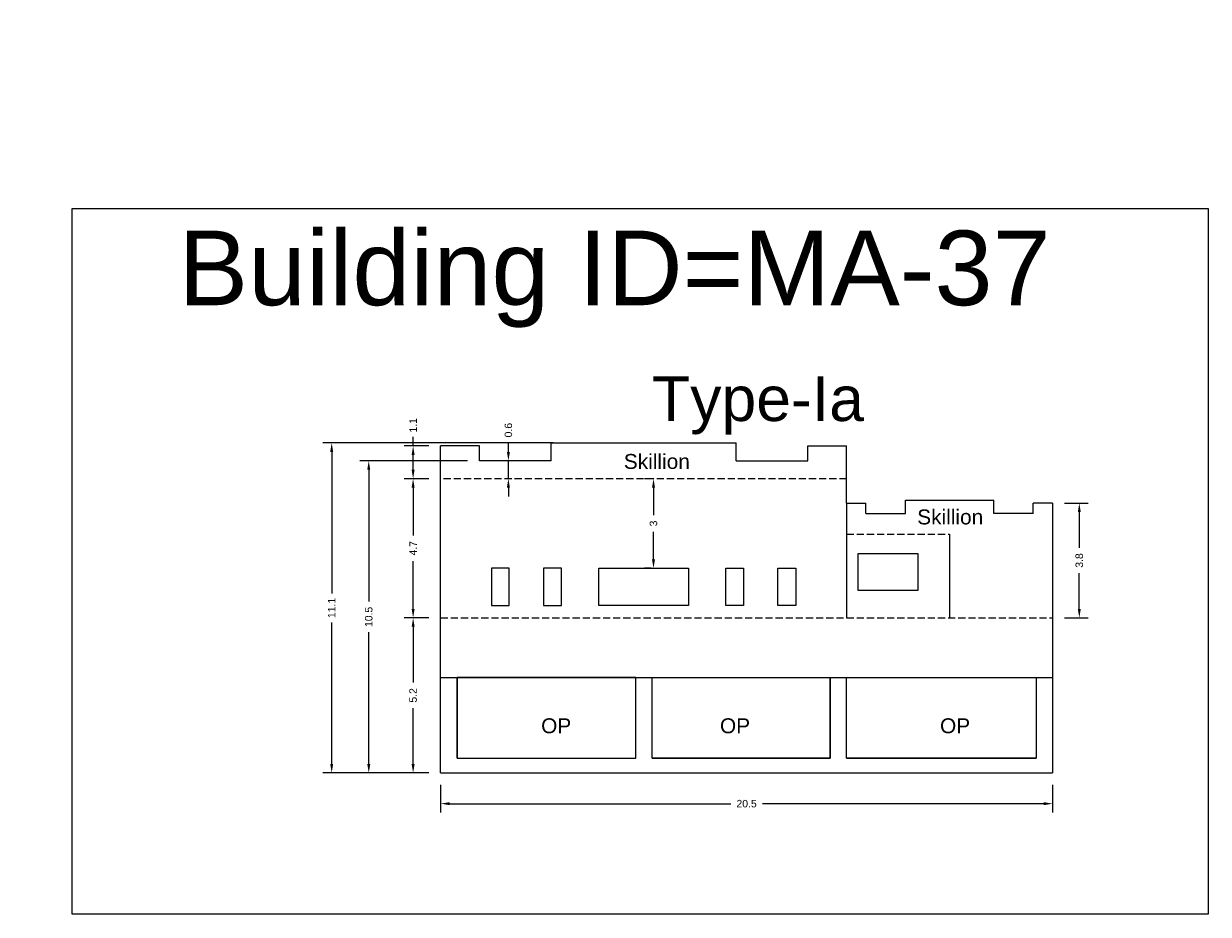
# Model space of a CAD drawing. Header units: metres. Extents: x 3416649 to 3417100, y -6712966 to -6712690.
# Tile 56 of 72: x 3416925 to 3416965, y -6712805 to -6712776. Entities that reach past the tile are written whole.
import ezdxf

# ---------------------------------------------------------------- set-up
doc = ezdxf.new("R2010")
doc.units = ezdxf.units.M
doc.linetypes.add('ACAD_ISO02W100', pattern=[15, 12, -3])
doc.layers.add('Dotted', color=7, linetype='ACAD_ISO02W100', plot=False)
doc.styles.get("Standard").update_dxf_attribs({"font": 'arial.ttf'})
doc.dimstyles.new('ISO-25', dxfattribs={"dimtxt": 0.25, "dimasz": 0.3, "dimexe": 0.3, "dimexo": 0.4, "dimgap": 0.2, "dimtad": 0, "dimdec": 1, "dimdsep": 46, "dimtxsty": 'Standard', "dimcen": 2.5, "dimadec": 0, "dimazin": 0, "dimtfac": 1, "dimtdec": 1, "dimtmove": 0, "dimatfit": 3, "dimfxl": 1, "dimarcsym": 0})

# ---------------------------------------------------------------- blocks, each defined once
blk = doc.blocks.new('*D294')
at = {"color": 0, "lineweight": -2, "transparency": 16777216}
for p, q in [((3416938.603, -6712795.516), (3416937.781, -6712795.516)), ((3416938.081, -6712795.816), (3416938.081, -6712797.69)), ((3416938.081, -6712800.416), (3416938.081, -6712798.542)), ((3416938.603, -6712800.716), (3416937.781, -6712800.716))]:
    blk.add_line(p, q, dxfattribs=at)
at = {"color": 0, "transparency": 16777216}
for points in [[(3416938.031, -6712795.816), (3416938.131, -6712795.816), (3416938.081, -6712795.516)], [(3416938.031, -6712800.416), (3416938.131, -6712800.416), (3416938.081, -6712800.716)]]:
    blk.add_solid(points, dxfattribs=at)
at = {"layer": 'Defpoints', "color": 0, "transparency": 16777216}
for p in [(3416938.081, -6712795.516), (3416939.003, -6712795.516), (3416939.003, -6712800.716)]:
    blk.add_point(p, dxfattribs=at)
at = {"color": 0, "transparency": 16777216, "insert": (3416938.081, -6712798.116), "char_height": 0.25, "attachment_point": 5, "rotation": 90}
blk.add_mtext('5.2', dxfattribs=at)
blk = doc.blocks.new('*D295')
at = {"color": 0, "lineweight": -2, "transparency": 16777216}
for p, q in [((3416938.603, -6712790.856), (3416937.781, -6712790.856)), ((3416938.081, -6712791.156), (3416938.081, -6712792.753)), ((3416938.081, -6712795.216), (3416938.081, -6712793.618)), ((3416938.603, -6712795.516), (3416937.781, -6712795.516))]:
    blk.add_line(p, q, dxfattribs=at)
at = {"color": 0, "transparency": 16777216}
for points in [[(3416938.031, -6712791.156), (3416938.131, -6712791.156), (3416938.081, -6712790.856)], [(3416938.031, -6712795.216), (3416938.131, -6712795.216), (3416938.081, -6712795.516)]]:
    blk.add_solid(points, dxfattribs=at)
at = {"layer": 'Defpoints', "color": 0, "transparency": 16777216}
for p in [(3416938.081, -6712790.856), (3416939.003, -6712790.856), (3416939.003, -6712795.516)]:
    blk.add_point(p, dxfattribs=at)
at = {"color": 0, "transparency": 16777216, "insert": (3416938.081, -6712793.186), "char_height": 0.25, "attachment_point": 5, "rotation": 90}
blk.add_mtext('4.7', dxfattribs=at)
blk = doc.blocks.new('*D296')
at = {"color": 0, "lineweight": -2, "transparency": 16777216}
for p, q in [((3416938.081, -6712789.756), (3416938.081, -6712789.456)), ((3416938.603, -6712789.756), (3416937.781, -6712789.756)), ((3416938.081, -6712790.556), (3416938.081, -6712790.056)), ((3416938.603, -6712790.856), (3416937.781, -6712790.856))]:
    blk.add_line(p, q, dxfattribs=at)
at = {"color": 0, "transparency": 16777216}
for points in [[(3416938.031, -6712790.056), (3416938.131, -6712790.056), (3416938.081, -6712789.756)], [(3416938.031, -6712790.556), (3416938.131, -6712790.556), (3416938.081, -6712790.856)]]:
    blk.add_solid(points, dxfattribs=at)
at = {"layer": 'Defpoints', "color": 0, "transparency": 16777216}
for p in [(3416938.081, -6712789.756), (3416939.003, -6712789.756), (3416939.003, -6712790.856)]:
    blk.add_point(p, dxfattribs=at)
at = {"color": 0, "transparency": 16777216, "insert": (3416938.081, -6712789.064), "char_height": 0.25, "attachment_point": 5, "rotation": 90}
blk.add_mtext('1.1', dxfattribs=at)
blk = doc.blocks.new('*D297')
at = {"color": 0, "lineweight": -2, "transparency": 16777216}
for p, q in [((3416941.273, -6712789.956), (3416941.273, -6712789.656)), ((3416941.273, -6712790.856), (3416941.273, -6712790.256)), ((3416941.673, -6712790.256), (3416941.573, -6712790.256)), ((3416941.673, -6712790.856), (3416941.573, -6712790.856)), ((3416941.273, -6712791.156), (3416941.273, -6712791.456))]:
    blk.add_line(p, q, dxfattribs=at)
at = {"color": 0, "transparency": 16777216}
for points in [[(3416941.223, -6712789.956), (3416941.323, -6712789.956), (3416941.273, -6712790.256)], [(3416941.223, -6712791.156), (3416941.323, -6712791.156), (3416941.273, -6712790.856)]]:
    blk.add_solid(points, dxfattribs=at)
at = {"layer": 'Defpoints', "color": 0, "transparency": 16777216}
for p in [(3416941.273, -6712790.256), (3416941.273, -6712790.256), (3416941.273, -6712790.856)]:
    blk.add_point(p, dxfattribs=at)
at = {"color": 0, "transparency": 16777216, "insert": (3416941.273, -6712789.228), "char_height": 0.25, "attachment_point": 5, "rotation": 90}
blk.add_mtext('0.6', dxfattribs=at)
blk = doc.blocks.new('*D298')
at = {"color": 0, "lineweight": -2, "transparency": 16777216}
for p, q in [((3416939.903, -6712790.256), (3416936.295, -6712790.256)), ((3416936.595, -6712790.556), (3416936.595, -6712794.972)), ((3416936.595, -6712800.416), (3416936.595, -6712796)), ((3416938.603, -6712800.716), (3416936.295, -6712800.716))]:
    blk.add_line(p, q, dxfattribs=at)
at = {"color": 0, "transparency": 16777216}
for points in [[(3416936.545, -6712790.556), (3416936.645, -6712790.556), (3416936.595, -6712790.256)], [(3416936.545, -6712800.416), (3416936.645, -6712800.416), (3416936.595, -6712800.716)]]:
    blk.add_solid(points, dxfattribs=at)
at = {"layer": 'Defpoints', "color": 0, "transparency": 16777216}
for p in [(3416936.595, -6712790.256), (3416940.303, -6712790.256), (3416939.003, -6712800.716)]:
    blk.add_point(p, dxfattribs=at)
at = {"color": 0, "transparency": 16777216, "insert": (3416936.595, -6712795.486), "char_height": 0.25, "attachment_point": 5, "rotation": 90}
blk.add_mtext('10.5', dxfattribs=at)
blk = doc.blocks.new('*D299')
at = {"color": 0, "lineweight": -2, "transparency": 16777216}
for p, q in [((3416942.774, -6712789.656), (3416935.053, -6712789.656)), ((3416935.353, -6712789.956), (3416935.353, -6712794.697)), ((3416935.353, -6712800.416), (3416935.353, -6712795.675)), ((3416938.603, -6712800.716), (3416935.053, -6712800.716))]:
    blk.add_line(p, q, dxfattribs=at)
at = {"color": 0, "transparency": 16777216}
for points in [[(3416935.303, -6712789.956), (3416935.403, -6712789.956), (3416935.353, -6712789.656)], [(3416935.303, -6712800.416), (3416935.403, -6712800.416), (3416935.353, -6712800.716)]]:
    blk.add_solid(points, dxfattribs=at)
at = {"layer": 'Defpoints', "color": 0, "transparency": 16777216}
for p in [(3416935.353, -6712789.656), (3416943.174, -6712789.656), (3416939.003, -6712800.716)]:
    blk.add_point(p, dxfattribs=at)
at = {"color": 0, "transparency": 16777216, "insert": (3416935.353, -6712795.186), "char_height": 0.25, "attachment_point": 5, "rotation": 90}
blk.add_mtext('11.1', dxfattribs=at)
blk = doc.blocks.new('*D300')
at = {"color": 0, "lineweight": -2, "transparency": 16777216}
for p, q in [((3416939.003, -6712801.116), (3416939.003, -6712802.045)), ((3416959.503, -6712801.116), (3416959.503, -6712802.045)), ((3416939.303, -6712801.745), (3416948.725, -6712801.745)), ((3416959.203, -6712801.745), (3416949.781, -6712801.745))]:
    blk.add_line(p, q, dxfattribs=at)
at = {"color": 0, "transparency": 16777216}
for points in [[(3416939.303, -6712801.695), (3416939.303, -6712801.795), (3416939.003, -6712801.745)], [(3416959.203, -6712801.695), (3416959.203, -6712801.795), (3416959.503, -6712801.745)]]:
    blk.add_solid(points, dxfattribs=at)
at = {"layer": 'Defpoints', "color": 0, "transparency": 16777216}
for p in [(3416939.003, -6712800.716), (3416959.503, -6712800.716), (3416959.503, -6712801.745)]:
    blk.add_point(p, dxfattribs=at)
at = {"color": 0, "transparency": 16777216, "insert": (3416949.253, -6712801.745), "char_height": 0.25, "attachment_point": 5}
blk.add_mtext('20.5', dxfattribs=at)
blk = doc.blocks.new('*D301')
at = {"color": 0, "lineweight": -2, "transparency": 16777216}
for p, q in [((3416946.051, -6712790.856), (3416945.834, -6712790.856)), ((3416946.134, -6712791.156), (3416946.134, -6712792.074)), ((3416946.134, -6712793.556), (3416946.134, -6712792.638)), ((3416946.051, -6712793.856), (3416945.834, -6712793.856))]:
    blk.add_line(p, q, dxfattribs=at)
at = {"color": 0, "transparency": 16777216}
for points in [[(3416946.084, -6712791.156), (3416946.184, -6712791.156), (3416946.134, -6712790.856)], [(3416946.084, -6712793.556), (3416946.184, -6712793.556), (3416946.134, -6712793.856)]]:
    blk.add_solid(points, dxfattribs=at)
at = {"layer": 'Defpoints', "color": 0, "transparency": 16777216}
for p in [(3416946.134, -6712790.856), (3416946.451, -6712790.856), (3416946.451, -6712793.856)]:
    blk.add_point(p, dxfattribs=at)
at = {"color": 0, "transparency": 16777216, "insert": (3416946.134, -6712792.356), "char_height": 0.25, "attachment_point": 5, "rotation": 90}
blk.add_mtext('3', dxfattribs=at)
blk = doc.blocks.new('*D302')
at = {"color": 0, "lineweight": -2, "transparency": 16777216}
for p, q in [((3416959.903, -6712791.676), (3416960.7, -6712791.676)), ((3416960.4, -6712791.976), (3416960.4, -6712793.168)), ((3416960.4, -6712795.216), (3416960.4, -6712794.024)), ((3416959.903, -6712795.516), (3416960.7, -6712795.516))]:
    blk.add_line(p, q, dxfattribs=at)
at = {"color": 0, "transparency": 16777216}
for points in [[(3416960.35, -6712791.976), (3416960.45, -6712791.976), (3416960.4, -6712791.676)], [(3416960.35, -6712795.216), (3416960.45, -6712795.216), (3416960.4, -6712795.516)]]:
    blk.add_solid(points, dxfattribs=at)
at = {"layer": 'Defpoints', "color": 0, "transparency": 16777216}
for p in [(3416959.503, -6712791.676), (3416960.4, -6712791.676), (3416959.503, -6712795.516)]:
    blk.add_point(p, dxfattribs=at)
at = {"color": 0, "transparency": 16777216, "insert": (3416960.4, -6712793.596), "char_height": 0.25, "attachment_point": 5, "rotation": 90}
blk.add_mtext('3.8', dxfattribs=at)

msp = doc.modelspace()

# ---------------------------------------------------------------- hatches: boundary and pattern name
h = msp.add_hatch(color=256)
h.dxf.hatch_style = 1
h.paths.add_polyline_path([(3416900.512, -6712794.307), (3416901.012, -6712794.307), (3416901.012, -6712799.107), (3416900.512, -6712799.107)])
h.paths.add_polyline_path([(3416900.512, -6712793.667), (3416901.012, -6712793.667), (3416901.012, -6712794.074), (3416900.512, -6712794.307)])
h.paths.add_polyline_path([(3416900.512, -6712792.467), (3416901.012, -6712792.467), (3416901.012, -6712793.467), (3416900.512, -6712793.467)])
h.paths.add_polyline_path([(3416913.464, -6712804.468), (3416898.433, -6712804.468), (3416898.433, -6712799.316), (3416913.464, -6712799.316)], flags=9)
h.paths.add_polyline_path([(3416928.065, -6712780.758), (3416897.599, -6712780.758), (3416897.599, -6712775.607), (3416928.065, -6712775.607)], flags=9)

# ---------------------------------------------------------------- linework, layer by layer
for points in [[(3416926.658, -6712781.797), (3416964.722, -6712781.797), (3416964.722, -6712805.453), (3416926.658, -6712805.453)], [(3416952.987, -6712794.606), (3416952.987, -6712793.356), (3416954.987, -6712793.356), (3416954.987, -6712794.606)], [(3416941.303, -6712795.106), (3416941.303, -6712793.856), (3416940.703, -6712793.856), (3416940.703, -6712795.106)], [(3416943.053, -6712795.106), (3416943.053, -6712793.856), (3416942.453, -6712793.856), (3416942.453, -6712795.106)], [(3416947.303, -6712793.856), (3416947.303, -6712795.106), (3416944.303, -6712795.106), (3416944.303, -6712793.856)], [(3416948.553, -6712795.106), (3416948.553, -6712793.856), (3416949.153, -6712793.856), (3416949.153, -6712795.106)], [(3416950.303, -6712795.106), (3416950.303, -6712793.856), (3416950.903, -6712793.856), (3416950.903, -6712795.106)], [(3416945.538, -6712797.516), (3416939.553, -6712797.516), (3416939.553, -6712800.216), (3416945.538, -6712800.216)], [(3416946.088, -6712797.516), (3416952.053, -6712797.516), (3416952.053, -6712800.216), (3416946.088, -6712800.216)], [(3416952.603, -6712797.516), (3416958.953, -6712797.516), (3416958.953, -6712800.216), (3416952.603, -6712800.216)]]:
    msp.add_lwpolyline(points, close=True)
for points in [[(3416942.703, -6712790.256), (3416942.703, -6712789.656)], [(3416942.703, -6712789.656), (3416948.903, -6712789.656)], [(3416948.903, -6712790.256), (3416948.903, -6712789.656)], [(3416939.003, -6712800.716), (3416939.003, -6712789.756)], [(3416940.303, -6712789.756), (3416939.003, -6712789.756)], [(3416940.303, -6712790.256), (3416940.303, -6712789.756)], [(3416951.303, -6712790.256), (3416951.303, -6712789.756)], [(3416951.303, -6712789.756), (3416952.603, -6712789.756)], [(3416952.603, -6712791.676), (3416952.603, -6712789.756)], [(3416942.703, -6712790.256), (3416940.303, -6712790.256)], [(3416948.903, -6712790.256), (3416951.303, -6712790.256)], [(3416952.603, -6712791.676), (3416953.253, -6712791.676)], [(3416952.603, -6712791.676), (3416952.603, -6712795.516)], [(3416953.253, -6712792.026), (3416953.253, -6712791.676)], [(3416954.573, -6712792.026), (3416954.573, -6712791.576)], [(3416954.573, -6712791.576), (3416957.533, -6712791.576)], [(3416957.533, -6712792.026), (3416957.533, -6712791.576)], [(3416958.853, -6712792.026), (3416958.853, -6712791.676)], [(3416959.503, -6712791.676), (3416958.853, -6712791.676)], [(3416959.503, -6712791.676), (3416959.503, -6712800.716)], [(3416953.253, -6712792.026), (3416954.573, -6712792.026)], [(3416958.853, -6712792.026), (3416957.533, -6712792.026)], [(3416956.053, -6712792.716), (3416956.053, -6712795.516)], [(3416939.003, -6712797.516), (3416959.503, -6712797.516)], [(3416939.553, -6712800.216), (3416939.553, -6712797.516)], [(3416945.538, -6712800.216), (3416945.538, -6712797.516)], [(3416946.088, -6712800.216), (3416946.088, -6712797.516)], [(3416952.053, -6712800.216), (3416952.053, -6712797.516)], [(3416952.603, -6712800.216), (3416952.603, -6712797.516)], [(3416958.953, -6712797.516), (3416958.953, -6712800.216)], [(3416939.553, -6712800.216), (3416945.538, -6712800.216)], [(3416946.088, -6712800.216), (3416952.053, -6712800.216)], [(3416952.603, -6712800.216), (3416958.953, -6712800.216)], [(3416939.003, -6712800.716), (3416959.503, -6712800.716)]]:
    msp.add_lwpolyline(points)
at = {"layer": 'Dotted', "ltscale": 0.02}
for points in [[(3416952.603, -6712790.856), (3416939.003, -6712790.856)], [(3416952.603, -6712792.716), (3416956.053, -6712792.716)], [(3416939.003, -6712795.516), (3416959.503, -6712795.516)]]:
    msp.add_lwpolyline(points, dxfattribs=at)

# ---------------------------------------------------------------- texts
at = {"attachment_point": 1}
for s, width, heights, insert, char_height in [('Building ID=MA-37', 67.86454, [0.517], (3416930.222, -6712782.541), 2.5), ('Type-Ia ', 9.99112, [0.517], (3416946.084, -6712787.422), 1.5), ('Skillion', 1.17554, [0], (3416945.14, -6712790.027), 0.5), ('Skillion', 1.17554, [0], (3416954.969, -6712791.887), 0.5), ('OP', 1.17554, [0], (3416942.37, -6712798.885), 0.5), ('OP', 1.17554, [0], (3416948.361, -6712798.885), 0.5), ('OP', 1.17554, [0], (3416955.734, -6712798.885), 0.5)]:
    msp.add_mtext_dynamic_manual_height_columns(s, width=width, gutter_width=12.5, heights=heights, dxfattribs=dict(at, insert=insert, char_height=char_height))

# ---------------------------------------------------------------- dimensions: what is measured, and where the dimension line sits
for base, p1, p2, picture, middle in [((3416938.081, -6712789.756), (3416939.003, -6712790.856), (3416939.003, -6712789.756), '*D296', (3416938.081, -6712789.064)), ((3416941.273, -6712790.256), (3416941.273, -6712790.856), (3416941.273, -6712790.256), '*D297', (3416941.273, -6712789.228)), ((3416935.353, -6712789.656), (3416939.003, -6712800.716), (3416943.174, -6712789.656), '*D299', (3416935.353, -6712795.186)), ((3416936.595, -6712790.256), (3416939.003, -6712800.716), (3416940.303, -6712790.256), '*D298', (3416936.595, -6712795.486)), ((3416938.081, -6712790.856), (3416939.003, -6712795.516), (3416939.003, -6712790.856), '*D295', (3416938.081, -6712793.186)), ((3416946.134, -6712790.856), (3416946.451, -6712793.856), (3416946.451, -6712790.856), '*D301', (3416946.134, -6712792.356)), ((3416960.4, -6712791.676), (3416959.503, -6712795.516), (3416959.503, -6712791.676), '*D302', (3416960.4, -6712793.596)), ((3416938.081, -6712795.516), (3416939.003, -6712800.716), (3416939.003, -6712795.516), '*D294', (3416938.081, -6712798.116))]:
    dim = msp.add_linear_dim(base=base, p1=p1, p2=p2, angle=90, dimstyle='ISO-25')
    dim.commit()
    dim.dimension.update_dxf_attribs({"geometry": picture, "text_midpoint": middle})
dim = msp.add_linear_dim(base=(3416959.503, -6712801.745), p1=(3416939.003, -6712800.716), p2=(3416959.503, -6712800.716), dimstyle='ISO-25')
dim.commit()
dim.dimension.update_dxf_attribs({"geometry": '*D300', "text_midpoint": (3416949.253, -6712801.745)})

doc.saveas('drawing.dxf')
